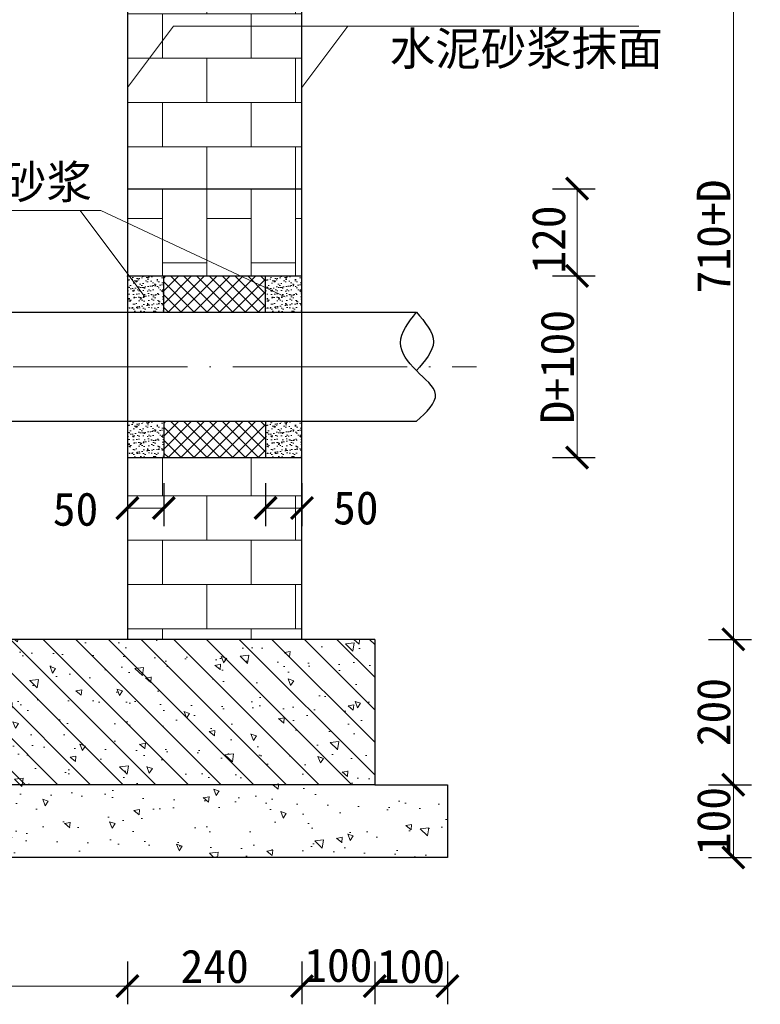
# Model space of a CAD drawing. Extents: x -27255 to 1448651, y 31034 to 8081248.
# Tile 72 of 256: x 585203 to 585254, y 3857121 to 3857189. Entities that reach past the tile are written whole.
import ezdxf

# ---------------------------------------------------------------- set-up
doc = ezdxf.new("R2010")
doc.units = 0
doc.header["$PDMODE"] = 32
doc.header["$PDSIZE"] = 0.2
doc.linetypes.add('ACAD_ISO04W100', pattern=[30, 24, -3, 0, -3])
doc.layers.get('0').update_dxf_attribs({"linetype": 'CONTINUOUS'})
doc.layers.get('Defpoints').update_dxf_attribs({"linetype": 'CONTINUOUS'})
for name, color, linetype, lineweight in [('0 中心线', 1, 'ACAD_ISO04W100', 13), ('0 可见轮廓线', 2, 'CONTINUOUS', 30), ('0 填充', 4, 'CONTINUOUS', 9), ('0 细实线', 4, 'CONTINUOUS', 9), ('0.09标注线', 3, 'CONTINUOUS', 9)]:
    doc.layers.add(name, color=color, linetype=linetype, lineweight=lineweight)
doc.styles.add('-仿宋_GB2312', font='FangSong_GB2312.ttf')
doc.dimstyles.new('副本 (2) STANDARD', dxfattribs={"dimscale": 0, "dimtxt": 2.3, "dimasz": 1.5, "dimexe": 1.25, "dimexo": 1.5, "dimgap": 0.2, "dimtad": 1, "dimdec": 1, "dimzin": 0, "dimdsep": 46, "dimtxsty": '-仿宋_GB2312', "dimblk": 'ARCHTICK', "dimcen": 0.09, "dimadec": 0, "dimazin": 0, "dimtfac": 1, "dimtdec": 1, "dimtix": 1, "dimtmove": 2, "dimatfit": 3, "dimfxl": 1.7, "dimfxlon": 1, "dimtolj": 1, "dimtzin": 0, "dimlwd": 9, "dimarcsym": 0})
pattern_1 = [(140, (584109.308, 3856948.531), (0.398477, 4.554617), [0.47625, -5.23875]), (85, (584109.308, 3856948.531), (-4.776416, -0.88107), [0.381, -4.191]), (190.451, (584109.341, 3856948.9104), (-4.377917, 3.673563), [0.40475, -4.45225]), (136.1842, (584108.038, 3856948.531), (1.051058, 6.776976), [0.714375, -7.858125]), (186.6356, (584108.1255, 3856949.0956), (-6.18564, 5.935106), [0.607125, -6.678375]), (81.184, (584108.038, 3856948.531), (-6.18563, 5.935115), [0.5715, -6.2865]), (111, (584108.3554, 3856949.166), (2.556638, 3.790372), [0.47625, -5.23875]), (56, (584108.3554, 3856949.166), (-4.6047, 1.54505), [0.381, -4.191]), (161.4514, (584108.5684, 3856949.4817), (-2.048071, 5.335412), [0.40475, -4.45225]), (127.5, (584109.3079, 3856948.5308), (-2.113876, 0.077215), [0, -4.1402, 0, -4.2545, 0, -4.206875]), (97.5, (584109.3079, 3856948.5308), (-2.5045144, 1.6704916), [0, -2.4257, 0, -4.04495, 0, -1.603375]), (57.5, (584109.3079, 3856947.1148), (0.1432186, 3.389765), [0, -1.5875, 0, -4.953, 0, -6.57225]), (47.5, (584109.308, 3856946.4798), (-0.635662, 3.7032295), [0, -2.06375, 0, -3.2893, 0, -4.66725])]

# ---------------------------------------------------------------- blocks, each defined once
blk = doc.blocks.new('_ARCHTICK')
at = {"color": 0, "linetype": 'ByBlock', "const_width": 0.15}
blk.add_lwpolyline([(-0.5, -0.5), (0.5, 0.5)], dxfattribs=at)
blk = doc.blocks.new('*D5677')
at = {"layer": '0.09标注线', "color": 0, "lineweight": -2}
for p, q in [((585150.268, 3857123.766), (585150.268, 3857120.816)), ((585210.268, 3857123.766), (585210.268, 3857120.816))]:
    blk.add_line(p, q, dxfattribs=at)
at = {"layer": '0.09标注线', "color": 0, "lineweight": 9}
blk.add_line((585150.268, 3857122.066), (585210.268, 3857122.066), dxfattribs=at)
at = {"layer": 'Defpoints', "color": 0, "lineweight": 13}
for p in [(585150.268, 3857128.298), (585210.268, 3857128.29), (585210.268, 3857122.066)]:
    blk.add_point(p, dxfattribs=at)
at = {"layer": '0.09标注线', "color": 0, "lineweight": 9, "xscale": 1.5, "yscale": 1.5, "zscale": 1.5, "rotation": 180}
blk.add_blockref('_ARCHTICK', (585150.268, 3857122.066), dxfattribs=at)
at = {"layer": '0.09标注线', "color": 0, "lineweight": 9, "xscale": 1.5, "yscale": 1.5, "zscale": 1.5}
blk.add_blockref('_ARCHTICK', (585210.268, 3857122.066), dxfattribs=at)
at = {"layer": '0.09标注线', "color": 0, "insert": (585180.268, 3857123.416), "char_height": 2.3, "attachment_point": 5, "style": '-仿宋_GB2312'}
blk.add_mtext('\\A1;1200', dxfattribs=at)
blk = doc.blocks.new('*D5678')
at = {"layer": '0.09标注线', "color": 0, "lineweight": -2}
for p, q in [((585222.268, 3857123.766), (585222.268, 3857120.816)), ((585227.268, 3857123.766), (585227.268, 3857120.816))]:
    blk.add_line(p, q, dxfattribs=at)
at = {"layer": '0.09标注线', "color": 0, "lineweight": 9}
blk.add_line((585227.268, 3857122.066), (585222.268, 3857122.066), dxfattribs=at)
at = {"layer": 'Defpoints', "color": 0, "lineweight": 13}
for p in [(585222.268, 3857128.29), (585227.268, 3857128.29), (585222.268, 3857122.066)]:
    blk.add_point(p, dxfattribs=at)
at = {"layer": '0.09标注线', "color": 0, "lineweight": 9, "xscale": 1.5, "yscale": 1.5, "zscale": 1.5, "rotation": 180}
blk.add_blockref('_ARCHTICK', (585222.268, 3857122.066), dxfattribs=at)
at = {"layer": '0.09标注线', "color": 0, "lineweight": 9, "xscale": 1.5, "yscale": 1.5, "zscale": 1.5}
blk.add_blockref('_ARCHTICK', (585227.268, 3857122.066), dxfattribs=at)
at = {"layer": '0.09标注线', "color": 0, "insert": (585224.768, 3857123.492), "char_height": 2.3, "attachment_point": 5, "style": '-仿宋_GB2312'}
blk.add_mtext('\\A1;100', dxfattribs=at)
blk = doc.blocks.new('*D5679')
at = {"layer": '0.09标注线', "color": 0, "lineweight": -2}
for p, q in [((585210.268, 3857123.766), (585210.268, 3857120.816)), ((585222.268, 3857123.766), (585222.268, 3857120.816))]:
    blk.add_line(p, q, dxfattribs=at)
at = {"layer": '0.09标注线', "color": 0, "lineweight": 9}
blk.add_line((585222.268, 3857122.066), (585210.268, 3857122.066), dxfattribs=at)
at = {"layer": 'Defpoints', "color": 0, "lineweight": 13}
for p in [(585210.268, 3857128.298), (585222.268, 3857128.298), (585210.268, 3857122.066)]:
    blk.add_point(p, dxfattribs=at)
at = {"layer": '0.09标注线', "color": 0, "lineweight": 9, "xscale": 1.5, "yscale": 1.5, "zscale": 1.5, "rotation": 180}
blk.add_blockref('_ARCHTICK', (585210.268, 3857122.066), dxfattribs=at)
at = {"layer": '0.09标注线', "color": 0, "lineweight": 9, "xscale": 1.5, "yscale": 1.5, "zscale": 1.5}
blk.add_blockref('_ARCHTICK', (585222.268, 3857122.066), dxfattribs=at)
at = {"layer": '0.09标注线', "color": 0, "insert": (585216.268, 3857123.416), "char_height": 2.3, "attachment_point": 5, "style": '-仿宋_GB2312'}
blk.add_mtext('\\A1;240', dxfattribs=at)
blk = doc.blocks.new('*D5681')
at = {"layer": '0.09标注线', "color": 0, "lineweight": -2}
for p, q in [((585239.487, 3857170.919), (585242.437, 3857170.919)), ((585239.487, 3857158.419), (585242.437, 3857158.419))]:
    blk.add_line(p, q, dxfattribs=at)
at = {"layer": '0.09标注线', "color": 0, "lineweight": 9}
blk.add_line((585241.187, 3857158.419), (585241.187, 3857170.919), dxfattribs=at)
at = {"layer": 'Defpoints', "color": 0, "lineweight": 13}
for p in [(585235.232, 3857170.919), (585241.187, 3857170.919), (585235.232, 3857158.419)]:
    blk.add_point(p, dxfattribs=at)
at = {"layer": '0.09标注线', "color": 0, "lineweight": 9, "xscale": 1.5, "yscale": 1.5, "zscale": 1.5}
for p, rotation in [((585241.187, 3857170.919), 90), ((585241.187, 3857158.419), 270)]:
    blk.add_blockref('_ARCHTICK', p, dxfattribs=dict(at, rotation=rotation))
at = {"layer": '0.09标注线', "color": 0, "insert": (585239.837, 3857164.669), "char_height": 2.3, "attachment_point": 5, "rotation": 90, "style": '-仿宋_GB2312'}
blk.add_mtext('\\A1;D+100', dxfattribs=at)
blk = doc.blocks.new('*D5683')
at = {"layer": '0.09标注线', "color": 0, "lineweight": -2}
for p, q in [((585210.268, 3857156.655), (585210.268, 3857153.705)), ((585212.768, 3857156.655), (585212.768, 3857153.705))]:
    blk.add_line(p, q, dxfattribs=at)
at = {"layer": '0.09标注线', "color": 0, "lineweight": 9}
blk.add_line((585212.768, 3857154.955), (585210.268, 3857154.955), dxfattribs=at)
at = {"layer": 'Defpoints', "color": 0, "lineweight": 13}
for p in [(585210.268, 3857158.419), (585212.768, 3857158.419), (585210.268, 3857154.955)]:
    blk.add_point(p, dxfattribs=at)
at = {"layer": '0.09标注线', "color": 0, "lineweight": 9, "xscale": 1.5, "yscale": 1.5, "zscale": 1.5, "rotation": 180}
blk.add_blockref('_ARCHTICK', (585210.268, 3857154.955), dxfattribs=at)
at = {"layer": '0.09标注线', "color": 0, "lineweight": 9, "xscale": 1.5, "yscale": 1.5, "zscale": 1.5}
blk.add_blockref('_ARCHTICK', (585212.768, 3857154.955), dxfattribs=at)
at = {"layer": '0.09标注线', "color": 0, "insert": (585206.697, 3857154.867), "char_height": 2.3, "attachment_point": 5, "style": '-仿宋_GB2312'}
blk.add_mtext('\\A1;50', dxfattribs=at)
blk = doc.blocks.new('*D5684')
at = {"layer": '0.09标注线', "color": 0, "lineweight": -2}
for p, q in [((585219.768, 3857156.655), (585219.768, 3857153.705)), ((585222.268, 3857156.655), (585222.268, 3857153.705))]:
    blk.add_line(p, q, dxfattribs=at)
at = {"layer": '0.09标注线', "color": 0, "lineweight": 9}
blk.add_line((585222.268, 3857154.955), (585219.768, 3857154.955), dxfattribs=at)
at = {"layer": 'Defpoints', "color": 0, "lineweight": 13}
for p in [(585219.768, 3857158.419), (585222.268, 3857158.419), (585219.768, 3857154.955)]:
    blk.add_point(p, dxfattribs=at)
at = {"layer": '0.09标注线', "color": 0, "lineweight": 9, "xscale": 1.5, "yscale": 1.5, "zscale": 1.5, "rotation": 180}
blk.add_blockref('_ARCHTICK', (585219.768, 3857154.955), dxfattribs=at)
at = {"layer": '0.09标注线', "color": 0, "lineweight": 9, "xscale": 1.5, "yscale": 1.5, "zscale": 1.5}
blk.add_blockref('_ARCHTICK', (585222.268, 3857154.955), dxfattribs=at)
at = {"layer": '0.09标注线', "color": 0, "insert": (585225.968, 3857154.955), "char_height": 2.3, "attachment_point": 5, "style": '-仿宋_GB2312'}
blk.add_mtext('\\A1;50', dxfattribs=at)
blk = doc.blocks.new('*D5695')
at = {"layer": '0.09标注线', "color": 0, "lineweight": -2}
for p, q in [((585239.487, 3857176.919), (585242.437, 3857176.919)), ((585239.487, 3857170.919), (585242.437, 3857170.919))]:
    blk.add_line(p, q, dxfattribs=at)
at = {"layer": '0.09标注线', "color": 0, "lineweight": 9}
blk.add_line((585241.187, 3857170.919), (585241.187, 3857176.919), dxfattribs=at)
at = {"layer": 'Defpoints', "color": 0, "lineweight": 13}
for p in [(585236.569, 3857176.919), (585241.187, 3857176.919), (585236.937, 3857170.919)]:
    blk.add_point(p, dxfattribs=at)
at = {"layer": '0.09标注线', "color": 0, "lineweight": 9, "xscale": 1.5, "yscale": 1.5, "zscale": 1.5}
for p, rotation in [((585241.187, 3857176.919), 90), ((585241.187, 3857170.919), 270)]:
    blk.add_blockref('_ARCHTICK', p, dxfattribs=dict(at, rotation=rotation))
at = {"layer": '0.09标注线', "color": 0, "insert": (585239.238, 3857173.419), "char_height": 2.3, "attachment_point": 5, "rotation": 90, "style": '-仿宋_GB2312'}
blk.add_mtext('\\A1;120', dxfattribs=at)
blk = doc.blocks.new('*D5725')
at = {"layer": '0.09标注线', "color": 0, "lineweight": -2}
for p, q in [((585256.43, 3857168.419), (585259.38, 3857168.419)), ((585256.43, 3857160.919), (585259.38, 3857160.919))]:
    blk.add_line(p, q, dxfattribs=at)
at = {"layer": '0.09标注线', "color": 0, "lineweight": 9}
blk.add_line((585258.13, 3857168.419), (585258.13, 3857160.919), dxfattribs=at)
at = {"layer": 'Defpoints', "color": 0, "lineweight": 13}
for p in [(585210.268, 3857168.419), (585230.136, 3857160.919), (585258.13, 3857160.919)]:
    blk.add_point(p, dxfattribs=at)
at = {"layer": '0.09标注线', "color": 0, "lineweight": 9, "xscale": 1.5, "yscale": 1.5, "zscale": 1.5}
for p, rotation in [((585258.13, 3857168.419), 90), ((585258.13, 3857160.919), 270)]:
    blk.add_blockref('_ARCHTICK', p, dxfattribs=dict(at, rotation=rotation))
at = {"layer": '0.09标注线', "color": 0, "insert": (585256.78, 3857164.669), "char_height": 2.3, "attachment_point": 5, "rotation": 90, "style": '-仿宋_GB2312'}
blk.add_mtext('\\A1;D', dxfattribs=at)
blk = doc.blocks.new('*D5726')
at = {"layer": '0.09标注线', "color": 0, "lineweight": -2}
for p, q in [((585256.43, 3857160.919), (585259.38, 3857160.919)), ((585256.43, 3857145.919), (585259.38, 3857145.919))]:
    blk.add_line(p, q, dxfattribs=at)
at = {"layer": '0.09标注线', "color": 0, "lineweight": 9}
blk.add_line((585258.13, 3857160.919), (585258.13, 3857145.919), dxfattribs=at)
at = {"layer": 'Defpoints', "color": 0, "lineweight": 13}
for p in [(585230.136, 3857160.919), (585227.268, 3857145.919), (585258.13, 3857145.919)]:
    blk.add_point(p, dxfattribs=at)
at = {"layer": '0.09标注线', "color": 0, "lineweight": 9, "xscale": 1.5, "yscale": 1.5, "zscale": 1.5}
for p, rotation in [((585258.13, 3857160.919), 90), ((585258.13, 3857145.919), 270)]:
    blk.add_blockref('_ARCHTICK', p, dxfattribs=dict(at, rotation=rotation))
at = {"layer": '0.09标注线', "color": 0, "insert": (585256.78, 3857153.419), "char_height": 2.3, "attachment_point": 5, "rotation": 90, "style": '-仿宋_GB2312'}
blk.add_mtext('\\A1;300', dxfattribs=at)
blk = doc.blocks.new('*D5727')
at = {"layer": '0.09标注线', "color": 0, "lineweight": -2}
for p, q in [((585250.233, 3857145.919), (585253.183, 3857145.919)), ((585250.233, 3857135.919), (585253.183, 3857135.919))]:
    blk.add_line(p, q, dxfattribs=at)
at = {"layer": '0.09标注线', "color": 0, "lineweight": 9}
blk.add_line((585251.933, 3857145.919), (585251.933, 3857135.919), dxfattribs=at)
at = {"layer": 'Defpoints', "color": 0, "lineweight": 13}
for p in [(585210.268, 3857145.919), (585227.268, 3857135.919), (585251.933, 3857135.919)]:
    blk.add_point(p, dxfattribs=at)
at = {"layer": '0.09标注线', "color": 0, "lineweight": 9, "xscale": 1.5, "yscale": 1.5, "zscale": 1.5}
for p, rotation in [((585251.933, 3857145.919), 90), ((585251.933, 3857135.919), 270)]:
    blk.add_blockref('_ARCHTICK', p, dxfattribs=dict(at, rotation=rotation))
at = {"layer": '0.09标注线', "color": 0, "insert": (585250.583, 3857140.919), "char_height": 2.3, "attachment_point": 5, "rotation": 90, "style": '-仿宋_GB2312'}
blk.add_mtext('\\A1;200', dxfattribs=at)
blk = doc.blocks.new('*D5728')
at = {"layer": '0.09标注线', "color": 0, "lineweight": -2}
for p, q in [((585250.233, 3857135.919), (585253.183, 3857135.919)), ((585250.233, 3857130.919), (585253.183, 3857130.919))]:
    blk.add_line(p, q, dxfattribs=at)
at = {"layer": '0.09标注线', "color": 0, "lineweight": 9}
blk.add_line((585251.933, 3857135.919), (585251.933, 3857130.919), dxfattribs=at)
at = {"layer": 'Defpoints', "color": 0, "lineweight": 13}
for p in [(585227.268, 3857135.919), (585232.268, 3857130.919), (585251.933, 3857130.919)]:
    blk.add_point(p, dxfattribs=at)
at = {"layer": '0.09标注线', "color": 0, "lineweight": 9, "xscale": 1.5, "yscale": 1.5, "zscale": 1.5}
for p, rotation in [((585251.933, 3857135.919), 90), ((585251.933, 3857130.919), 270)]:
    blk.add_blockref('_ARCHTICK', p, dxfattribs=dict(at, rotation=rotation))
at = {"layer": '0.09标注线', "color": 0, "insert": (585250.583, 3857133.419), "char_height": 2.3, "attachment_point": 5, "rotation": 90, "style": '-仿宋_GB2312'}
blk.add_mtext('\\A1;100', dxfattribs=at)
blk = doc.blocks.new('*D5702')
at = {"layer": '0.09标注线', "color": 0, "lineweight": -2}
for p, q in [((585227.268, 3857123.766), (585227.268, 3857120.816)), ((585232.268, 3857123.766), (585232.268, 3857120.816))]:
    blk.add_line(p, q, dxfattribs=at)
at = {"layer": '0.09标注线', "color": 0, "lineweight": 9}
blk.add_line((585227.268, 3857122.066), (585232.268, 3857122.066), dxfattribs=at)
at = {"layer": 'Defpoints', "color": 0, "lineweight": 13}
for p in [(585227.268, 3857155.098), (585232.268, 3857150.098), (585232.268, 3857122.066)]:
    blk.add_point(p, dxfattribs=at)
at = {"layer": '0.09标注线', "color": 0, "lineweight": 9, "xscale": 1.5, "yscale": 1.5, "zscale": 1.5, "rotation": 180}
blk.add_blockref('_ARCHTICK', (585227.268, 3857122.066), dxfattribs=at)
at = {"layer": '0.09标注线', "color": 0, "lineweight": 9, "xscale": 1.5, "yscale": 1.5, "zscale": 1.5}
blk.add_blockref('_ARCHTICK', (585232.268, 3857122.066), dxfattribs=at)
at = {"layer": '0.09标注线', "color": 0, "insert": (585229.768, 3857123.416), "char_height": 2.3, "attachment_point": 5, "style": '-仿宋_GB2312'}
blk.add_mtext('\\A1;100', dxfattribs=at)
blk = doc.blocks.new('*D5707')
at = {"layer": '0.09标注线', "color": 0, "lineweight": -2}
for p, q in [((585250.233, 3857201.346), (585253.183, 3857201.346)), ((585250.233, 3857145.919), (585253.183, 3857145.919))]:
    blk.add_line(p, q, dxfattribs=at)
at = {"layer": '0.09标注线', "color": 0, "lineweight": 9}
blk.add_line((585251.933, 3857145.919), (585251.933, 3857201.346), dxfattribs=at)
at = {"layer": 'Defpoints', "color": 0, "lineweight": 13}
for p in [(585220.881, 3857201.346), (585251.933, 3857201.346), (585227.268, 3857145.919)]:
    blk.add_point(p, dxfattribs=at)
at = {"layer": '0.09标注线', "color": 0, "lineweight": 9, "xscale": 1.5, "yscale": 1.5, "zscale": 1.5}
for p, rotation in [((585251.933, 3857201.346), 90), ((585251.933, 3857145.919), 270)]:
    blk.add_blockref('_ARCHTICK', p, dxfattribs=dict(at, rotation=rotation))
at = {"layer": '0.09标注线', "color": 0, "insert": (585250.583, 3857173.632), "char_height": 2.3, "attachment_point": 5, "rotation": 90, "style": '-仿宋_GB2312'}
blk.add_mtext('\\A1;710+D', dxfattribs=at)
blk = doc.blocks.new('*D5735')
at = {"layer": '0.09标注线', "color": 0, "lineweight": -2}
for p, q in [((585256.43, 3857215.846), (585259.38, 3857215.846)), ((585256.43, 3857168.419), (585259.38, 3857168.419))]:
    blk.add_line(p, q, dxfattribs=at)
at = {"layer": '0.09标注线', "color": 0, "lineweight": 9}
blk.add_line((585258.13, 3857168.419), (585258.13, 3857215.846), dxfattribs=at)
at = {"layer": 'Defpoints', "color": 0, "lineweight": 13}
for p in [(585208.368, 3857215.846), (585258.13, 3857215.846), (585224.491, 3857168.419)]:
    blk.add_point(p, dxfattribs=at)
at = {"layer": '0.09标注线', "color": 0, "lineweight": 9, "xscale": 1.5, "yscale": 1.5, "zscale": 1.5}
for p, rotation in [((585258.13, 3857215.846), 90), ((585258.13, 3857168.419), 270)]:
    blk.add_blockref('_ARCHTICK', p, dxfattribs=dict(at, rotation=rotation))
at = {"layer": '0.09标注线', "color": 0, "insert": (585256.78, 3857192.132), "char_height": 2.3, "attachment_point": 5, "rotation": 90, "style": '-仿宋_GB2312'}
blk.add_mtext('\\A1;700', dxfattribs=at)

msp = doc.modelspace()

# ---------------------------------------------------------------- hatches: boundary and pattern name
at = {"layer": '0 填充'}
h = msp.add_hatch(dxfattribs=at)
h.set_pattern_fill('AR-B816', color=256, scale=0.015, style=0)
h.set_pattern_definition([(0, (584109.308, 3856935.9577), (0, 3.048), []), (90, (584109.308, 3856935.9577), (-3.048, 3.048), [3.048, -3.048])])
h.paths.add_polyline_path([(585138.26775, 3857176.91895), (585150.26775, 3857176.91895), (585150.26775, 3857201.34578), (585138.26775, 3857201.34578)])
h.paths.add_polyline_path([(585210.26775, 3857176.91895), (585222.26775, 3857176.91895), (585222.26775, 3857201.34558), (585222.26755, 3857201.34578), (585210.26775, 3857201.34578)])
h = msp.add_hatch(dxfattribs=at)
h.set_pattern_fill('AR-B816', color=256, scale=0.015, angle=90, style=0)
h.set_pattern_definition([(90, (584109.308, 3856949.3072), (-3.048, 2e-16), []), (180, (584109.308, 3856949.3072), (-3.048, -3.048), [3.048, -3.048])])
h.paths.add_polyline_path([(585150.26775, 3857176.91895), (585138.26775, 3857176.91895), (585138.26775, 3857170.91895), (585150.26775, 3857170.91895)])
h.paths.add_polyline_path([(585222.26775, 3857176.91895), (585210.26775, 3857176.91895), (585210.26775, 3857174.56711), (585218.05157, 3857170.91895), (585222.26775, 3857170.91895)])
h.paths.add_polyline_path([(585210.26775, 3857174.56711), (585210.26775, 3857171.07169), (585210.38161, 3857170.91895), (585218.05157, 3857170.91895)], flags=17)
h = msp.add_hatch(dxfattribs=at)
h.set_pattern_fill('AR-SAND', color=256, scale=0.25, style=0)
h.set_pattern_definition([(37.5, (575071.837, 3867174.4329), (-0.01574834, 0.481705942), [0, -0.38, 0, -0.425, 0, -0.40625]), (7.5, (575071.837, 3867174.4329), (0.442444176, 0.705536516), [0, -0.205, 0, -0.3425, 0, -0.13125]), (327.5, (575071.5295, 3867174.4329), (0.778535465, 0.001414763), [0, -0.125, 0, -0.45, 0, -0.5875]), (317.5, (575071.5295, 3867174.4329), (0.75153165, 0.21941889), [0, -0.0625, 0, -0.295, 0, -0.3375])])
h.paths.add_polyline_path([(585212.76775, 3857168.41895), (585212.76775, 3857170.91895), (585210.26775, 3857170.91895), (585210.26775, 3857168.41895)])
h = msp.add_hatch(dxfattribs=at)
h.set_pattern_fill('ANSI37', color=256, scale=5, style=0)
h.set_pattern_definition([(45, (575071.837, 3867174.4329), (-0.441941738, 0.441941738), []), (135, (575071.837, 3867174.4329), (-0.441941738, -0.441941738), [])])
h.paths.add_polyline_path([(585212.76775, 3857170.91895), (585212.76775, 3857168.41895), (585219.76775, 3857168.41895), (585219.76775, 3857170.91895)])
h = msp.add_hatch(dxfattribs=at)
h.set_pattern_fill('AR-SAND', color=256, scale=0.25, style=0)
h.set_pattern_definition([(37.5, (575081.337, 3867174.4329), (-0.01574834, 0.481705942), [0, -0.38, 0, -0.425, 0, -0.40625]), (7.5, (575081.337, 3867174.4329), (0.442444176, 0.705536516), [0, -0.205, 0, -0.3425, 0, -0.13125]), (327.5, (575081.0295, 3867174.4329), (0.778535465, 0.001414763), [0, -0.125, 0, -0.45, 0, -0.5875]), (317.5, (575081.0295, 3867174.4329), (0.75153165, 0.21941889), [0, -0.0625, 0, -0.295, 0, -0.3375])])
h.paths.add_polyline_path([(585222.26775, 3857170.91895), (585219.76775, 3857170.91895), (585219.76775, 3857168.41895), (585222.26775, 3857168.41895)])
h = msp.add_hatch(dxfattribs=at)
h.set_pattern_fill('AR-SAND', color=256, scale=0.25, style=0)
h.set_pattern_definition([(37.5, (575071.837, 3867164.4329), (-0.01574834, 0.481705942), [0, -0.38, 0, -0.425, 0, -0.40625]), (7.5, (575071.837, 3867164.4329), (0.442444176, 0.705536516), [0, -0.205, 0, -0.3425, 0, -0.13125]), (327.5, (575071.5295, 3867164.4329), (0.778535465, 0.001414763), [0, -0.125, 0, -0.45, 0, -0.5875]), (317.5, (575071.5295, 3867164.4329), (0.75153165, 0.21941889), [0, -0.0625, 0, -0.295, 0, -0.3375])])
h.paths.add_polyline_path([(585212.76775, 3857160.91895), (585210.26775, 3857160.91895), (585210.26775, 3857158.41895), (585212.76775, 3857158.41895)])
h = msp.add_hatch(dxfattribs=at)
h.set_pattern_fill('ANSI37', color=256, scale=5, style=0)
h.set_pattern_definition([(45, (575071.837, 3867164.4329), (-0.441941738, 0.441941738), []), (135, (575071.837, 3867164.4329), (-0.441941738, -0.441941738), [])])
h.paths.add_polyline_path([(585212.76775, 3857160.91895), (585212.76775, 3857158.41895), (585219.76775, 3857158.41895), (585219.76775, 3857160.91895)])
h = msp.add_hatch(dxfattribs=at)
h.set_pattern_fill('AR-SAND', color=256, scale=0.25, style=0)
h.set_pattern_definition([(37.5, (575081.337, 3867164.4329), (-0.01574834, 0.481705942), [0, -0.38, 0, -0.425, 0, -0.40625]), (7.5, (575081.337, 3867164.4329), (0.442444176, 0.705536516), [0, -0.205, 0, -0.3425, 0, -0.13125]), (327.5, (575081.0295, 3867164.4329), (0.778535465, 0.001414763), [0, -0.125, 0, -0.45, 0, -0.5875]), (317.5, (575081.0295, 3867164.4329), (0.75153165, 0.21941889), [0, -0.0625, 0, -0.295, 0, -0.3375])])
h.paths.add_polyline_path([(585222.26775, 3857160.91895), (585219.76775, 3857160.91895), (585219.76775, 3857158.41895), (585222.26775, 3857158.41895)])
h = msp.add_hatch(dxfattribs=at)
h.set_pattern_fill('AR-B816', color=256, scale=0.015, style=0)
h.set_pattern_definition([(0, (584109.308, 3856948.5308), (0, 3.048), []), (90, (584109.308, 3856948.5308), (-3.048, 3.048), [3.048, -3.048])])
h.paths.add_polyline_path([(585150.26775, 3857156.14326), (585146.64581, 3857158.41895), (585138.26775, 3857158.41895), (585138.26775, 3857145.91895), (585150.26775, 3857145.91895)])
h.paths.add_polyline_path([(585210.26775, 3857145.91895), (585222.26775, 3857145.91895), (585222.26775, 3857158.41895), (585210.26775, 3857158.41895)])
h = msp.add_hatch(dxfattribs=at)
h.set_pattern_fill('AR-CONC', color=256, scale=0.025, angle=90, style=0)
h.set_pattern_definition(pattern_1)
h.paths.add_polyline_path([(585133.26775, 3857145.91895), (585133.26775, 3857135.91895), (585172.76775, 3857135.91895), (585172.76775, 3857145.91895)])
h.paths.add_polyline_path([(585173.26775, 3857145.91895), (585172.76775, 3857145.91895), (585172.76775, 3857135.91895), (585173.26775, 3857135.91895)])
h.paths.add_polyline_path([(585180.26775, 3857145.91895), (585173.26775, 3857145.91895), (585173.26775, 3857135.91895), (585180.26775, 3857135.91895)])
h.paths.add_polyline_path([(585187.26775, 3857135.91895), (585187.76775, 3857135.91895), (585187.76775, 3857145.91895), (585187.26775, 3857145.91895)])
h.paths.add_polyline_path([(585187.76775, 3857135.91895), (585227.26775, 3857135.91895), (585227.26775, 3857145.91895), (585187.76775, 3857145.91895)])
h.paths.add_polyline_path([(585180.26775, 3857135.91895), (585187.26775, 3857135.91895), (585187.26775, 3857145.91895), (585180.26775, 3857145.91895)])
h = msp.add_hatch(dxfattribs=at)
h.set_pattern_fill('ANSI31', color=256, scale=0.5, angle=90, style=0)
h.set_pattern_definition([(135, (584153.238, 3856834.3959), (-1.122532, -1.122532), [])])
h.paths.add_polyline_path([(585133.26775, 3857135.91895), (585172.76775, 3857135.91895), (585172.76775, 3857145.91895), (585133.26775, 3857145.91895)])
h.paths.add_polyline_path([(585172.76775, 3857135.91895), (585173.26775, 3857135.91895), (585173.26775, 3857145.91895), (585172.76775, 3857145.91895)])
h.paths.add_polyline_path([(585173.26775, 3857145.91895), (585173.26775, 3857135.91895), (585180.26775, 3857135.91895), (585180.26775, 3857145.91895)])
h.paths.add_polyline_path([(585187.26775, 3857145.91895), (585180.26775, 3857145.91895), (585180.26775, 3857135.91895), (585187.26775, 3857135.91895)])
h.paths.add_polyline_path([(585187.26775, 3857145.91895), (585187.26775, 3857135.91895), (585187.76775, 3857135.91895), (585187.76775, 3857145.91895)])
h.paths.add_polyline_path([(585187.76775, 3857145.91895), (585187.76775, 3857135.91895), (585227.26775, 3857135.91895), (585227.26775, 3857145.91895)])
h = msp.add_hatch(dxfattribs=at)
h.set_pattern_fill('AR-CONC', color=256, scale=0.025, angle=90, style=0)
h.set_pattern_definition(pattern_1)
h.paths.add_polyline_path([(585172.76775, 3857130.91895), (585172.76775, 3857135.91895), (585133.26775, 3857135.91895), (585128.26775, 3857135.91895), (585128.26775, 3857130.91895)])
h.paths.add_polyline_path([(585172.76775, 3857130.91895), (585173.26775, 3857130.91895), (585173.26775, 3857135.91895), (585172.76775, 3857135.91895)])
h.paths.add_polyline_path([(585173.26775, 3857130.91895), (585180.26775, 3857130.91895), (585180.26775, 3857135.91895), (585173.26775, 3857135.91895)])
h.paths.add_polyline_path([(585187.26775, 3857130.91895), (585187.26775, 3857135.91895), (585180.26775, 3857135.91895), (585180.26775, 3857130.91895)])
h.paths.add_polyline_path([(585187.76775, 3857135.91895), (585187.26775, 3857135.91895), (585187.26775, 3857130.91895), (585187.76775, 3857130.91895)])
h.paths.add_polyline_path([(585187.76775, 3857130.91895), (585232.26775, 3857130.91895), (585232.26775, 3857135.91895), (585227.26775, 3857135.91895), (585187.76775, 3857135.91895)])

# ---------------------------------------------------------------- linework, layer by layer
at = {"layer": '0 中心线', "ltscale": 0.5}
msp.add_line((585111.80271, 3857164.66895), (585234.2683, 3857164.66895), dxfattribs=at)
at = {"layer": '0 可见轮廓线'}
for p, q in [((585210.26775, 3857202.34457), (585210.26775, 3857155.84578)), ((585222.26775, 3857155.84578), (585222.26775, 3857201.34578)), ((585210.26775, 3857176.91895), (585222.26775, 3857176.91895)), ((585210.26775, 3857170.91895), (585222.26775, 3857170.91895)), ((585212.76775, 3857168.41498), (585212.76775, 3857170.91895)), ((585219.76775, 3857168.41498), (585219.76775, 3857170.91895)), ((585188.76775, 3857168.41895), (585230.13619, 3857168.41895)), ((585188.76775, 3857160.91895), (585230.13619, 3857160.91895)), ((585210.26775, 3857160.91895), (585210.26775, 3857145.91895)), ((585212.76775, 3857160.92293), (585212.76775, 3857158.41895)), ((585219.76775, 3857160.92293), (585219.76775, 3857158.41895)), ((585222.26775, 3857145.91895), (585222.26775, 3857160.91895)), ((585210.26775, 3857158.41895), (585222.26775, 3857158.41895)), ((585227.26775, 3857145.91895), (585133.26775, 3857145.91895)), ((585227.26775, 3857145.91895), (585227.26775, 3857135.91895)), ((585227.26775, 3857135.91895), (585133.26775, 3857135.91895))]:
    msp.add_line(p, q, dxfattribs=at)
msp.add_lwpolyline([(585227.26775, 3857135.91895), (585232.26775, 3857135.91895), (585232.26775, 3857130.91895), (585128.26775, 3857130.91895), (585128.26775, 3857135.91895), (585133.26775, 3857135.91895)], dxfattribs=at)
for points in [[(585230.13619, 3857160.91895), (585231.4504, 3857162.77393), (585230.13619, 3857164.40473), (585229.04145, 3857166.31914), (585230.13619, 3857168.41895)], [(585230.13619, 3857168.41895), (585231.3087, 3857166.39004), (585230.13619, 3857164.40473)]]:
    msp.add_spline(points, degree=3, dxfattribs=at)
at = {"layer": '0 细实线'}
for p, q in [((585210.26775, 3857183.87824), (585213.42295, 3857188.11098)), ((585213.42295, 3857188.11098), (585245.44266, 3857188.11098)), ((585222.26775, 3857183.87824), (585225.42295, 3857188.11098)), ((585208.42947, 3857175.42869), (585190.0365, 3857175.42869)), ((585211.45136, 3857169.48387), (585207.01994, 3857175.42869)), ((585221.1135, 3857169.48387), (585208.42947, 3857175.42869))]:
    msp.add_line(p, q, dxfattribs=at)

# ---------------------------------------------------------------- texts
at = {"layer": '0.09标注线', "color": 7, "style": '-仿宋_GB2312'}
for s, p in [('水泥砂浆抹面', (585228.29298, 3857185.40584)), ('M10水泥砂浆', (585190.6189, 3857176.22783))]:
    msp.add_text(s, height=2.296, dxfattribs=at).set_placement(p)

# ---------------------------------------------------------------- dimensions: what is measured, and where the dimension line sits
at = {"layer": '0.09标注线'}
for base, p1, p2, angle, text, picture, middle in [((585258.12953, 3857215.84578), (585224.491, 3857168.41895), (585208.36775, 3857215.84578), 90, '700', '*D5735', (585256.77953, 3857192.13237)), ((585251.93273, 3857201.34578), (585227.26775, 3857145.91895), (585220.88138, 3857201.34578), 90, '710+D', '*D5707', (585250.58273, 3857173.63237)), ((585241.18683, 3857170.91895), (585235.2315, 3857158.41895), (585235.2315, 3857170.91895), 270, 'D+100', '*D5681', (585239.83683, 3857164.66895)), ((585258.12953, 3857160.91895), (585210.26775, 3857168.41895), (585230.13619, 3857160.91895), 90, 'D', '*D5725', (585256.77953, 3857164.66895))]:
    dim = msp.add_linear_dim(base=base, p1=p1, p2=p2, angle=angle, text=text, dimstyle='副本 (2) STANDARD', override={"dimscale": 1, "dimtxt": 2.3, "dimdec": 0, "dimlfac": 20}, dxfattribs=at)
    dim.commit()
    dim.dimension.update_dxf_attribs({"geometry": picture, "text_midpoint": middle})
for base, p1, p2, angle, picture, middle in [((585241.18683, 3857176.91895), (585236.93683, 3857170.91895), (585236.5691, 3857176.91895), 90, '*D5695', (585239.23812, 3857173.41895)), ((585222.26775, 3857122.06615), (585227.26775, 3857128.29006), (585222.26775, 3857128.29006), 180, '*D5678', (585224.76775, 3857123.49191))]:
    dim = msp.add_linear_dim(base=base, p1=p1, p2=p2, angle=angle, dimstyle='副本 (2) STANDARD', override={"dimscale": 1, "dimtxt": 2.3, "dimdec": 0, "dimlfac": 20}, dxfattribs=at)
    dim.commit()
    dim.dimension.update_dxf_attribs({"geometry": picture, "text_midpoint": middle, "dimtype": 160})
for base, p1, p2, angle, picture, middle in [((585258.12953, 3857145.91895), (585230.13619, 3857160.91895), (585227.26775, 3857145.91895), 90, '*D5726', (585256.77953, 3857153.41895)), ((585251.93273, 3857135.91895), (585210.26775, 3857145.91895), (585227.26775, 3857135.91895), 90, '*D5727', (585250.58273, 3857140.91895)), ((585251.93273, 3857130.91895), (585227.26775, 3857135.91895), (585232.26775, 3857130.91895), 90, '*D5728', (585250.58273, 3857133.41895)), ((585210.26775, 3857122.06615), (585150.26775, 3857128.29823), (585210.26775, 3857128.29006), 180, '*D5677', (585180.26775, 3857123.41615))]:
    dim = msp.add_linear_dim(base=base, p1=p1, p2=p2, angle=angle, dimstyle='副本 (2) STANDARD', override={"dimscale": 1, "dimtxt": 2.3, "dimdec": 0, "dimlfac": 20}, dxfattribs=at)
    dim.commit()
    dim.dimension.update_dxf_attribs({"geometry": picture, "text_midpoint": middle})
for base, p1, p2, picture, middle in [((585210.26775, 3857154.95489), (585212.76775, 3857158.41895), (585210.26775, 3857158.41895), '*D5683', (585206.69656, 3857154.86723)), ((585219.76775, 3857154.95489), (585222.26775, 3857158.41895), (585219.76775, 3857158.41895), '*D5684', (585225.96796, 3857154.95489))]:
    dim = msp.add_linear_dim(base=base, p1=p1, p2=p2, dimstyle='副本 (2) STANDARD', override={"dimscale": 1, "dimtxt": 2.3, "dimdec": 0, "dimlfac": 20}, dxfattribs=at)
    dim.commit()
    dim.dimension.update_dxf_attribs({"geometry": picture, "text_midpoint": middle, "dimtype": 160})
for base, p1, p2, picture, middle in [((585232.26775, 3857122.06615), (585227.26775, 3857155.09804), (585232.26775, 3857150.09804), '*D5702', (585229.76775, 3857123.41615)), ((585210.26775, 3857122.06615), (585222.26775, 3857128.29823), (585210.26775, 3857128.29823), '*D5679', (585216.26775, 3857123.41615))]:
    dim = msp.add_linear_dim(base=base, p1=p1, p2=p2, dimstyle='副本 (2) STANDARD', override={"dimscale": 1, "dimtxt": 2.3, "dimdec": 0, "dimlfac": 20}, dxfattribs=at)
    dim.commit()
    dim.dimension.update_dxf_attribs({"geometry": picture, "text_midpoint": middle})

doc.saveas('drawing.dxf')
